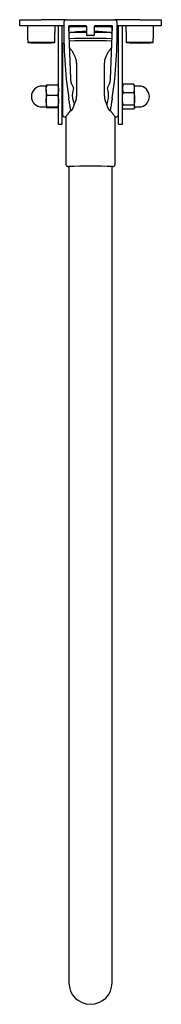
# Model space of a CAD drawing. Header units: millimetres. Extents: x 3934.049 to 3934.164, y 1853.035 to 1853.836.
import ezdxf

# ---------------------------------------------------------------- set-up
doc = ezdxf.new("R2010")
doc.units = ezdxf.units.MM
doc.layers.add('SANINDUSA', color=3, linetype='Continuous')

msp = doc.modelspace()

# ---------------------------------------------------------------- linework, layer by layer
at = {"layer": 'SANINDUSA'}
for p, q in [((3934.04878, 1853.83098), (3934.04878, 1853.83598)), ((3934.04878, 1853.83598), (3934.06608, 1853.83598)), ((3934.06608, 1853.83098), (3934.04878, 1853.83098)), ((3934.08672, 1853.83598), (3934.06608, 1853.83598)), ((3934.08466, 1853.83098), (3934.06608, 1853.83098)), ((3934.08028, 1853.77343), (3934.08028, 1853.83098)), ((3934.08328, 1853.77343), (3934.08328, 1853.83098)), ((3934.08672, 1853.83598), (3934.12583, 1853.83598)), ((3934.10278, 1853.83098), (3934.0889, 1853.83098)), ((3934.12366, 1853.83098), (3934.10978, 1853.83098)), ((3934.14648, 1853.83598), (3934.12583, 1853.83598)), ((3934.14648, 1853.83098), (3934.1279, 1853.83098)), ((3934.12915, 1853.77343), (3934.12915, 1853.83098)), ((3934.13215, 1853.77343), (3934.13215, 1853.83098)), ((3934.14648, 1853.83598), (3934.16378, 1853.83598)), ((3934.16378, 1853.83098), (3934.14648, 1853.83098)), ((3934.16378, 1853.83598), (3934.16378, 1853.83098)), ((3934.0884, 1853.83046), (3934.08995, 1853.78772)), ((3934.10328, 1853.82348), (3934.10328, 1853.83048)), ((3934.10878, 1853.82298), (3934.10378, 1853.82298)), ((3934.10928, 1853.83048), (3934.10928, 1853.82348)), ((3934.1226, 1853.78772), (3934.12416, 1853.83046)), ((3934.05546, 1853.81751), (3934.05545, 1853.81751)), ((3934.0771, 1853.81751), (3934.05546, 1853.81751)), ((3934.08378, 1853.80067), (3934.08378, 1853.81593)), ((3934.12878, 1853.81593), (3934.12878, 1853.80067)), ((3934.13548, 1853.81751), (3934.13545, 1853.81751)), ((3934.1571, 1853.81751), (3934.13548, 1853.81751)), ((3934.08378, 1853.77367), (3934.08378, 1853.80067)), ((3934.09497, 1853.80069), (3934.09497, 1853.77369)), ((3934.11758, 1853.77369), (3934.11758, 1853.80069)), ((3934.12878, 1853.80067), (3934.12878, 1853.77367)), ((3934.07108, 1853.78296), (3934.07947, 1853.78296)), ((3934.14135, 1853.78358), (3934.13296, 1853.78358)), ((3934.07028, 1853.77878), (3934.07028, 1853.78243)), ((3934.07028, 1853.77878), (3934.07028, 1853.76984)), ((3934.14135, 1853.77657), (3934.13296, 1853.77657)), ((3934.14215, 1853.78008), (3934.14215, 1853.78243)), ((3934.14215, 1853.7715), (3934.14215, 1853.78008)), ((3934.07028, 1853.76984), (3934.07028, 1853.76449)), ((3934.07108, 1853.7746), (3934.07947, 1853.7746)), ((3934.08028, 1853.75098), (3934.08028, 1853.77343)), ((3934.08328, 1853.75098), (3934.08328, 1853.77343)), ((3934.08378, 1853.75793), (3934.08378, 1853.77367)), ((3934.12878, 1853.77367), (3934.12878, 1853.75793)), ((3934.12915, 1853.75098), (3934.12915, 1853.77343)), ((3934.13215, 1853.75098), (3934.13215, 1853.77343)), ((3934.14215, 1853.76485), (3934.14215, 1853.7715)), ((3934.0704, 1853.76438), (3934.08024, 1853.76437)), ((3934.07108, 1853.76507), (3934.07947, 1853.76507)), ((3934.14135, 1853.76642), (3934.13296, 1853.76642)), ((3934.14135, 1853.76328), (3934.13296, 1853.76328)), ((3934.14215, 1853.76443), (3934.14215, 1853.76485)), ((3934.08028, 1853.75098), (3934.08328, 1853.75098)), ((3934.12915, 1853.75098), (3934.13215, 1853.75098)), ((3934.08878, 1853.14601), (3934.08878, 1853.05206)), ((3934.12378, 1853.05206), (3934.12378, 1853.14601))]:
    msp.add_line(p, q, dxfattribs=at)
at = {"layer": 'SANINDUSA', "flags": 128}
for points in [[(3934.09057, 1853.8255), (3934.08995, 1853.82547), (3934.08979, 1853.82545)], [(3934.0931, 1853.76684), (3934.09244, 1853.76533), (3934.09189, 1853.7641), (3934.09149, 1853.76317), (3934.09124, 1853.7626), (3934.09116, 1853.76241)], [(3934.1214, 1853.76241), (3934.12132, 1853.7626), (3934.12107, 1853.76317), (3934.12066, 1853.7641), (3934.12012, 1853.76533), (3934.11946, 1853.76684)], [(3934.08831, 1853.71646), (3934.08829, 1853.71643), (3934.08854, 1853.71639)], [(3934.08854, 1853.71639), (3934.08855, 1853.71639), (3934.08878, 1853.71637)], [(3934.12378, 1853.71637), (3934.124, 1853.71639), (3934.12413, 1853.7164)], [(3934.12413, 1853.7164), (3934.12427, 1853.71643), (3934.12422, 1853.71646)]]:
    msp.add_lwpolyline(points, dxfattribs=at)
at = {"layer": 'SANINDUSA'}
for centre, radius, start, end in [((3934.43661, 1853.82505), 0.352, 178.53769, 188.66182), ((3934.08672, 1853.83398), 0.002, 90, 178.53769), ((3934.0889, 1853.83048), 0.0005, 90, 182.08824), ((3934.10611, 1853.69645), 0.1346, 91.81846, 97.01377), ((3934.10278, 1853.83048), 0.0005, 0, 90), ((3934.10978, 1853.83048), 0.0005, 90, 180), ((3934.10648, 1853.69709), 0.13396, 82.96461, 88.18774), ((3934.12366, 1853.83048), 0.0005, 357.91176, 90), ((3933.77595, 1853.82505), 0.352, 351.33818, 1.46231), ((3934.12583, 1853.83398), 0.002, 1.46231, 90), ((3934.10051, 1853.60394), 0.22636, 89.29851, 92.74188), ((3934.10628, 1853.68882), 0.13763, 91.24905, 96.87883), ((3934.10269, 1853.39566), 0.43001, 89.92143, 91.6148), ((3934.10378, 1853.82348), 0.0005, 180, 270), ((3934.10878, 1853.82348), 0.0005, 270, 0), ((3934.11216, 1853.61198), 0.21832, 87.18532, 90.75726), ((3934.10644, 1853.69237), 0.13407, 82.95371, 88.78825), ((3934.11175, 1853.58621), 0.23947, 87.33348, 90.59114), ((3934.05547, 1853.81771), 0.0002, 181.06496, 264.35347), ((3934.06628, 1853.92698), 0.11, 264.35347, 275.64653), ((3934.07708, 1853.81771), 0.0002, 275.64653, 358.93504), ((3934.08478, 1853.81593), 0.001, 94.35982, 180), ((3934.10628, 1853.21743), 0.60332, 88.33782, 91.66218), ((3934.10628, 1852.94037), 0.87839, 88.86184, 91.13816), ((3934.12778, 1853.81593), 0.001, 0, 85.64018), ((3934.13547, 1853.81771), 0.0002, 181.06496, 264.35347), ((3934.14628, 1853.92698), 0.11, 264.35347, 275.64653), ((3934.15708, 1853.81771), 0.0002, 275.64653, 358.93504), ((3934.09495, 1853.7879), 0.005, 182.08824, 188.30533), ((3934.10732, 1853.7897), 0.0175, 188.30533, 211.48204), ((3934.10523, 1853.7897), 0.0175, 328.51796, 351.69467), ((3934.1176, 1853.7879), 0.005, 351.69467, 357.91176), ((3934.06678, 1853.77343), 0.0085, 90, 270), ((3934.07003, 1853.78218), 0.00025, 270, 0), ((3934.10901, 1853.77451), 0.0175, 161.23262, 187.66039), ((3934.09197, 1853.7803), 0.0005, 341.23262, 31.48204), ((3934.12058, 1853.7803), 0.0005, 148.51796, 198.76738), ((3934.10354, 1853.77451), 0.0175, 352.33961, 18.76738), ((3934.1424, 1853.78218), 0.00025, 180, 270), ((3934.14565, 1853.77343), 0.0085, 270, 90), ((3934.09264, 1853.76704), 0.0005, 336.33573, 24.52762), ((3934.11992, 1853.76704), 0.0005, 155.47238, 203.66427), ((3934.07003, 1853.76468), 0.00025, 0, 90), ((3934.0907, 1853.76261), 0.0005, 190.23169, 270), ((3934.0907, 1853.76261), 0.0005, 270, 336.33573), ((3934.12186, 1853.76261), 0.0005, 203.66427, 270), ((3934.12186, 1853.76261), 0.0005, 270, 349.76831), ((3934.1424, 1853.76468), 0.00025, 90, 180), ((3934.08478, 1853.75793), 0.001, 180, 270), ((3934.12778, 1853.75793), 0.001, 270, 0), ((3934.10633, 1853.22825), 0.48853, 87.90084, 92.11344), ((3934.10628, 1853.05206), 0.0175, 180, 0)]:
    msp.add_arc(centre, radius, start, end, dxfattribs=at)
for points in [[(3934.05503, 1853.83098), (3934.05527, 1853.81771)], [(3934.07728, 1853.81771), (3934.07753, 1853.83098)], [(3934.13503, 1853.83098), (3934.13527, 1853.81771)], [(3934.15728, 1853.81771), (3934.15753, 1853.83098)], [(3934.08878, 1853.82904), (3934.08878, 1853.82504)], [(3934.08878, 1853.82504), (3934.08878, 1853.82442)], [(3934.08878, 1853.82442), (3934.08878, 1853.82049)], [(3934.12378, 1853.82504), (3934.12378, 1853.82904)], [(3934.12378, 1853.82442), (3934.12378, 1853.82504)], [(3934.12378, 1853.82049), (3934.12378, 1853.82442)], [(3934.13241, 1853.78288), (3934.13215, 1853.78243)], [(3934.13296, 1853.78358), (3934.13242, 1853.78287)], [(3934.14189, 1853.78287), (3934.14135, 1853.78358)], [(3934.14215, 1853.78243), (3934.1419, 1853.78288)], [(3934.07003, 1853.78193), (3934.06678, 1853.78193)], [(3934.08028, 1853.78243), (3934.08024, 1853.78249)], [(3934.08378, 1853.77938), (3934.08328, 1853.77938)], [(3934.12915, 1853.77938), (3934.12878, 1853.77938)], [(3934.14565, 1853.78193), (3934.1424, 1853.78193)], [(3934.08328, 1853.76748), (3934.08378, 1853.76748)], [(3934.12878, 1853.76748), (3934.12915, 1853.76748)], [(3934.06678, 1853.76493), (3934.07003, 1853.76493)], [(3934.07028, 1853.76449), (3934.0704, 1853.76438)], [(3934.08024, 1853.76437), (3934.08028, 1853.76443)], [(3934.13215, 1853.76443), (3934.13241, 1853.76398)], [(3934.13296, 1853.76328), (3934.13242, 1853.76399)], [(3934.1419, 1853.76399), (3934.14215, 1853.76443)], [(3934.1424, 1853.76493), (3934.14565, 1853.76493)], [(3934.08478, 1853.75693), (3934.08628, 1853.75693)], [(3934.08628, 1853.75693), (3934.08628, 1853.71844)], [(3934.12628, 1853.71844), (3934.12628, 1853.75693)], [(3934.12628, 1853.75693), (3934.12778, 1853.75693)], [(3934.08878, 1853.71647), (3934.08878, 1853.14601)], [(3934.12378, 1853.14601), (3934.12378, 1853.71648)]]:
    msp.add_open_spline(points, degree=1, dxfattribs=at)
for points, knots in [([(3934.08968, 1853.83004), (3934.08952, 1853.83002), (3934.08944, 1853.82998), (3934.0893, 1853.82993), (3934.08909, 1853.82978), (3934.08889, 1853.82953), (3934.08877, 1853.82926), (3934.08878, 1853.82908), (3934.08878, 1853.82904)], [0, 0, 0, 0, 0.07122, 0.262507, 0.446962, 0.665147, 0.903371, 1, 1, 1, 1]), ([(3934.09046, 1853.8255), (3934.09039, 1853.8255), (3934.09009, 1853.82548), (3934.08985, 1853.82546), (3934.08964, 1853.82543), (3934.08948, 1853.82539), (3934.0893, 1853.82532), (3934.08908, 1853.82516), (3934.08888, 1853.82491), (3934.08877, 1853.82464), (3934.08879, 1853.82447), (3934.08879, 1853.82442)], [0, 0, 0, 0, 0.1042585, 0.5189373, 0.6659153, 0.7417286, 0.7960312, 0.8476195, 0.9086167, 0.9750811, 1, 1, 1, 1]), ([(3934.12376, 1853.82904), (3934.12376, 1853.82912), (3934.12376, 1853.82932), (3934.12363, 1853.82958), (3934.12345, 1853.82979), (3934.12328, 1853.82991), (3934.12317, 1853.82996), (3934.12313, 1853.82997), (3934.12288, 1853.83004)], [0, 0, 0, 0, 0.173295, 0.416153, 0.619687, 0.800652, 0.969941, 1, 1, 1, 1]), ([(3934.12376, 1853.82444), (3934.12376, 1853.82455), (3934.12375, 1853.82476), (3934.12359, 1853.82503), (3934.12341, 1853.82521), (3934.12326, 1853.82531), (3934.1232, 1853.82534), (3934.12289, 1853.82543)], [0, 0, 0, 0, 0.251122, 0.500416, 0.713062, 0.903354, 1, 1, 1, 1]), ([(3934.09497, 1853.80069), (3934.09495, 1853.80127), (3934.09489, 1853.80246), (3934.09443, 1853.80438), (3934.09365, 1853.8064), (3934.09245, 1853.80869), (3934.09097, 1853.811), (3934.08973, 1853.81271), (3934.08913, 1853.81348), (3934.08901, 1853.81363)], [0, 0, 0, 0, 0.106975, 0.217479, 0.365769, 0.518084, 0.729032, 0.946066, 1, 1, 1, 1]), ([(3934.12354, 1853.81363), (3934.1235, 1853.81357), (3934.12307, 1853.81303), (3934.12214, 1853.81177), (3934.12082, 1853.80985), (3934.11953, 1853.80767), (3934.11854, 1853.80556), (3934.1179, 1853.80357), (3934.11762, 1853.80203), (3934.11759, 1853.80105), (3934.11758, 1853.80069)], [0, 0, 0, 0, 0.02238, 0.19435, 0.36973, 0.53893, 0.711984, 0.821027, 0.93279, 1, 1, 1, 1]), ([(3934.07028, 1853.77878), (3934.07028, 1853.77888), (3934.07029, 1853.77963), (3934.07046, 1853.78104), (3934.07087, 1853.78232), (3934.07108, 1853.78296)], [0, 0, 0, 0, 0.070091, 0.530786, 1, 1, 1, 1]), ([(3934.07108, 1853.78296), (3934.07076, 1853.78282), (3934.07033, 1853.78262), (3934.07029, 1853.78242), (3934.07028, 1853.78237)], [0, 0, 0, 0, 0.74592, 1, 1, 1, 1]), ([(3934.07947, 1853.78296), (3934.0797, 1853.78228), (3934.08015, 1853.78091), (3934.08024, 1853.7795), (3934.08028, 1853.77878)], [0, 0, 0, 0, 0.495458, 1, 1, 1, 1]), ([(3934.08023, 1853.78249), (3934.08023, 1853.7825), (3934.08018, 1853.78266), (3934.07981, 1853.78282), (3934.07947, 1853.78296)], [0, 0, 0, 0, 0.076472, 1, 1, 1, 1]), ([(3934.13296, 1853.78358), (3934.13284, 1853.78331), (3934.13237, 1853.78217), (3934.13225, 1853.78098), (3934.13215, 1853.78008)], [0, 0, 0, 0, 0.2391992, 1, 1, 1, 1]), ([(3934.14215, 1853.78008), (3934.14206, 1853.78098), (3934.14193, 1853.78217), (3934.14146, 1853.78331), (3934.14135, 1853.78358)], [0, 0, 0, 0, 0.760801, 1, 1, 1, 1]), ([(3934.07108, 1853.7746), (3934.07086, 1853.77528), (3934.0704, 1853.77665), (3934.07032, 1853.77807), (3934.07028, 1853.77878)], [0, 0, 0, 0, 0.495457, 1, 1, 1, 1]), ([(3934.08028, 1853.77878), (3934.08028, 1853.77868), (3934.08027, 1853.77793), (3934.08009, 1853.77652), (3934.07968, 1853.77524), (3934.07947, 1853.7746)], [0, 0, 0, 0, 0.070089, 0.530785, 1, 1, 1, 1]), ([(3934.13215, 1853.78008), (3934.13216, 1853.77978), (3934.1322, 1853.77859), (3934.13264, 1853.77744), (3934.13296, 1853.77657)], [0, 0, 0, 0, 0.254079, 1, 1, 1, 1]), ([(3934.13215, 1853.7715), (3934.13215, 1853.77162), (3934.13216, 1853.77253), (3934.13234, 1853.77425), (3934.13275, 1853.77579), (3934.13296, 1853.77657)], [0, 0, 0, 0, 0.07009, 0.530784, 1, 1, 1, 1]), ([(3934.14135, 1853.77657), (3934.14167, 1853.77744), (3934.1421, 1853.77859), (3934.14214, 1853.77978), (3934.14215, 1853.78008)], [0, 0, 0, 0, 0.745921, 1, 1, 1, 1]), ([(3934.14135, 1853.77657), (3934.14157, 1853.77575), (3934.14203, 1853.77409), (3934.14211, 1853.77237), (3934.14215, 1853.7715)], [0, 0, 0, 0, 0.495458, 1, 1, 1, 1]), ([(3934.07028, 1853.76984), (3934.07028, 1853.76995), (3934.07029, 1853.77081), (3934.07046, 1853.77242), (3934.07087, 1853.77387), (3934.07108, 1853.7746)], [0, 0, 0, 0, 0.070089, 0.530785, 1, 1, 1, 1]), ([(3934.07108, 1853.76507), (3934.07086, 1853.76585), (3934.0704, 1853.76741), (3934.07032, 1853.76902), (3934.07028, 1853.76984)], [0, 0, 0, 0, 0.495458, 1, 1, 1, 1]), ([(3934.07947, 1853.7746), (3934.0797, 1853.77383), (3934.08015, 1853.77227), (3934.08024, 1853.77065), (3934.08028, 1853.76984)], [0, 0, 0, 0, 0.4954571, 1, 1, 1, 1]), ([(3934.08028, 1853.76984), (3934.08028, 1853.76973), (3934.08027, 1853.76887), (3934.08009, 1853.76726), (3934.07968, 1853.76581), (3934.07947, 1853.76507)], [0, 0, 0, 0, 0.07009, 0.530785, 1, 1, 1, 1]), ([(3934.09021, 1853.76252), (3934.09019, 1853.76263), (3934.09015, 1853.76283), (3934.08986, 1853.76444), (3934.08946, 1853.7668), (3934.08902, 1853.76948), (3934.08874, 1853.77129), (3934.08862, 1853.77204)], [0, 0, 0, 0, 0.210693, 0.421389, 0.633803, 0.849405, 1, 1, 1, 1]), ([(3934.09167, 1853.77218), (3934.09186, 1853.77116), (3934.09219, 1853.76937), (3934.09282, 1853.76789), (3934.09309, 1853.76725)], [0, 0, 0, 0, 0.567366, 1, 1, 1, 1]), ([(3934.0931, 1853.76693), (3934.09345, 1853.76765), (3934.09405, 1853.76887), (3934.09465, 1853.7708), (3934.09494, 1853.77235), (3934.09496, 1853.77332), (3934.09497, 1853.77369)], [0, 0, 0, 0, 0.350967, 0.59669, 0.848546, 1, 1, 1, 1]), ([(3934.11758, 1853.77369), (3934.11761, 1853.7731), (3934.11766, 1853.77192), (3934.11813, 1853.76998), (3934.11874, 1853.76833), (3934.11925, 1853.76733), (3934.11942, 1853.767)], [0, 0, 0, 0, 0.2265888, 0.4606557, 0.7747567, 0.9278466, 0.9278466, 0.9278466, 0.9278466]), ([(3934.11946, 1853.76725), (3934.11982, 1853.76811), (3934.12044, 1853.76962), (3934.12075, 1853.77141), (3934.12089, 1853.77218)], [0, 0, 0, 0, 0.570795, 1, 1, 1, 1]), ([(3934.12393, 1853.77204), (3934.12376, 1853.77096), (3934.12343, 1853.76879), (3934.12295, 1853.76592), (3934.12257, 1853.76377), (3934.12238, 1853.76267), (3934.12236, 1853.76256), (3934.12235, 1853.76252)], [0, 0, 0, 0, 0.218276, 0.436508, 0.653848, 0.868379, 1, 1, 1, 1]), ([(3934.13296, 1853.76642), (3934.13273, 1853.76725), (3934.13228, 1853.76891), (3934.13219, 1853.77063), (3934.13215, 1853.7715)], [0, 0, 0, 0, 0.495457, 1, 1, 1, 1]), ([(3934.14215, 1853.7715), (3934.14215, 1853.77138), (3934.14214, 1853.77047), (3934.14197, 1853.76875), (3934.14156, 1853.7672), (3934.14135, 1853.76642)], [0, 0, 0, 0, 0.070089, 0.530785, 1, 1, 1, 1]), ([(3934.07108, 1853.76507), (3934.07076, 1853.76493), (3934.07033, 1853.76474), (3934.07029, 1853.76454), (3934.07028, 1853.76449)], [0, 0, 0, 0, 0.74592, 1, 1, 1, 1]), ([(3934.08028, 1853.76449), (3934.08027, 1853.76454), (3934.08022, 1853.76474), (3934.07979, 1853.76493), (3934.07947, 1853.76507)], [0, 0, 0, 0, 0.25408, 1, 1, 1, 1]), ([(3934.0863, 1853.75696), (3934.08629, 1853.75695), (3934.08624, 1853.7569), (3934.08641, 1853.75713), (3934.08679, 1853.75763), (3934.08739, 1853.7584), (3934.08818, 1853.75944), (3934.08916, 1853.76073), (3934.08991, 1853.76177), (3934.09029, 1853.76232)], [0, 0, 0, 0, 0.0363607, 0.1968185, 0.3428236, 0.4924434, 0.6518154, 0.8144008, 0.9891603, 0.9891603, 0.9891603, 0.9891603]), ([(3934.12227, 1853.76233), (3934.12258, 1853.76188), (3934.12331, 1853.76083), (3934.12434, 1853.75948), (3934.12524, 1853.75831), (3934.12586, 1853.75751), (3934.12623, 1853.75702), (3934.12626, 1853.75696), (3934.12627, 1853.75693)], [0.0113433, 0.0113433, 0.0113433, 0.0113433, 0.149705, 0.337458, 0.5300621, 0.6855914, 0.8454058, 1, 1, 1, 1]), ([(3934.13215, 1853.76485), (3934.13215, 1853.76489), (3934.13216, 1853.76517), (3934.13234, 1853.7657), (3934.13275, 1853.76618), (3934.13296, 1853.76642)], [0, 0, 0, 0, 0.070088, 0.530785, 1, 1, 1, 1]), ([(3934.14135, 1853.76642), (3934.14157, 1853.76617), (3934.14203, 1853.76565), (3934.14211, 1853.76512), (3934.14215, 1853.76485)], [0, 0, 0, 0, 0.495458, 1, 1, 1, 1]), ([(3934.14215, 1853.76485), (3934.14215, 1853.76482), (3934.14214, 1853.76453), (3934.14197, 1853.764), (3934.14156, 1853.76352), (3934.14135, 1853.76328)], [0, 0, 0, 0, 0.070091, 0.530784, 1, 1, 1, 1]), ([(3934.08628, 1853.71843), (3934.08631, 1853.71818), (3934.08635, 1853.71773), (3934.08668, 1853.7172), (3934.08704, 1853.71685), (3934.08738, 1853.71664), (3934.08765, 1853.71653), (3934.08786, 1853.71647), (3934.08805, 1853.71643), (3934.0882, 1853.71641), (3934.08832, 1853.7164), (3934.08837, 1853.7164)], [0, 0, 0, 0, 0.147591, 0.267082, 0.367869, 0.45443, 0.527029, 0.598793, 0.702714, 0.880922, 1, 1, 1, 1]), ([(3934.12438, 1853.71642), (3934.12442, 1853.71642), (3934.12451, 1853.71643), (3934.12469, 1853.71647), (3934.12499, 1853.71655), (3934.12542, 1853.71677), (3934.12585, 1853.71715), (3934.1262, 1853.71772), (3934.12625, 1853.71818), (3934.12627, 1853.71842)], [0, 0, 0, 0, 0.140817, 0.286305, 0.419413, 0.527906, 0.671508, 0.833263, 1, 1, 1, 1])]:
    msp.add_open_spline(points, degree=3, knots=knots, dxfattribs=at)

doc.saveas('drawing.dxf')
